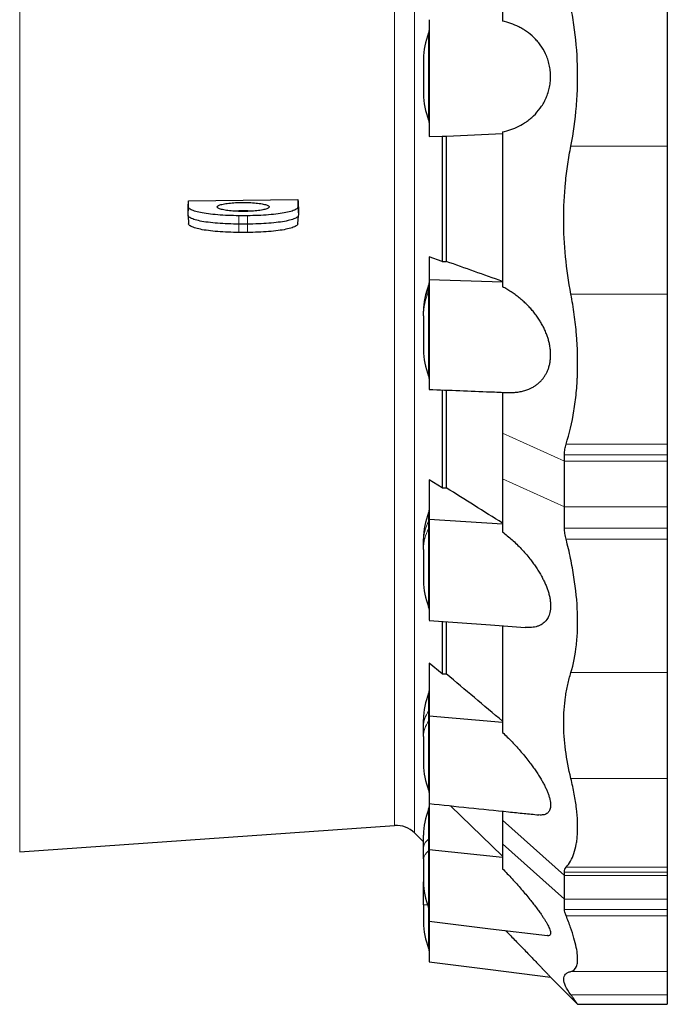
# Model space of a CAD drawing. Header units: millimetres. Extents: x 254 to 2565, y 151 to 2406.
# Tile 2 of 7: x 621 to 1002, y 151 to 731. Entities that reach past the tile are written whole.
import ezdxf

# ---------------------------------------------------------------- set-up
doc = ezdxf.new("R2010")
doc.units = ezdxf.units.MM

msp = doc.modelspace()

# ---------------------------------------------------------------- linework, layer by layer
at = {"color": 8, "linetype": 'Continuous', "lineweight": 18}
for p, q in [((620.75, 1154.17), (620.75, 240.59)), ((853.19, 1143.09), (853.19, 251.67)), ((841.54, 1138.73), (841.54, 256.03)), ((861.55, 722.9), (861.55, 671.86)), ((1002.07, 656.38), (945.32, 656.38)), ((720.12, 620.54), (719.86, 615.62)), ((749.86, 615.38), (749.86, 610.41)), ((754.86, 615.38), (754.86, 610.41)), ((784.59, 620.54), (784.86, 615.62)), ((749.86, 605.53), (749.86, 610.41)), ((754.86, 605.53), (754.86, 610.41)), ((861.55, 574.3), (861.55, 573.05)), ((861.55, 573.05), (861.55, 570.81)), ((861.55, 570.81), (861.55, 521.02)), ((1002.07, 569.14), (945.32, 569.14)), ((905.07, 487.25), (941.57, 470.67)), ((1002.07, 480.66), (942.47, 480.66)), ((1002.07, 474.55), (941.57, 474.55)), ((1002.07, 470.67), (941.57, 470.67)), ((905.07, 460.39), (941.57, 443.81)), ((1002.07, 443.81), (941.57, 443.81)), ((861.55, 440.25), (861.55, 435.38)), ((861.55, 435.38), (861.55, 431.11)), ((861.55, 431.11), (861.55, 384.95)), ((1002.07, 431.31), (941.57, 431.31)), ((1002.07, 424.71), (942.47, 424.71)), ((1002.07, 346.1), (945.32, 346.1)), ((861.55, 333.87), (861.55, 323.35)), ((861.55, 323.35), (861.55, 317.48)), ((861.55, 317.48), (861.55, 276.96)), ((1002.07, 283.65), (945.32, 283.65)), ((861.55, 265.56), (861.55, 247.93)), ((905.07, 259.08), (941.57, 226.54)), ((861.55, 247.93), (861.55, 241.03)), ((905.07, 245.2), (941.57, 212.67)), ((861.55, 241.03), (861.55, 207.63)), ((1002.07, 228.63), (941.57, 228.63)), ((1002.07, 226.54), (941.57, 226.54)), ((1002.07, 231.4), (942.47, 231.4)), ((859.03, 216.51), (858.52, 216.51)), ((860.92, 209.26), (858.52, 209.26)), ((1002.07, 212.67), (941.57, 212.67)), ((861.55, 207.63), (861.55, 183.74)), ((1002.07, 206.6), (941.57, 206.6)), ((1002.07, 202.89), (942.47, 202.89)), ((1002.07, 170), (945.32, 170)), ((1002.07, 156.19), (945.32, 156.19))]:
    msp.add_line(p, q, dxfattribs=at)
at = {"color": 7, "linetype": 'Continuous', "lineweight": 25}
for p, q in [((905.07, 766.1), (905.07, 730)), ((1002.07, 750.69), (1002.07, 656.38)), ((858.52, 707.62), (858.52, 687.15)), ((861.86, 663.89), (861.86, 661.96)), ((861.86, 661.96), (869.48, 662.31)), ((869.48, 662.31), (871.96, 662.29)), ((869.48, 662.31), (869.48, 588.38)), ((871.96, 662.29), (871.96, 588.4)), ((905.07, 664.76), (905.07, 573.45)), ((1002.07, 656.38), (1002.07, 569.14)), ((720.12, 624.2), (784.59, 624.98)), ((720.12, 620.54), (720.12, 624.2)), ((784.59, 624.98), (784.59, 620.54)), ((719.86, 615.62), (719.86, 619.26)), ((719.86, 615.57), (720.12, 610.65)), ((754.86, 615.38), (749.86, 615.38)), ((784.59, 610.65), (784.86, 615.57)), ((784.86, 620.05), (784.86, 615.62)), ((754.86, 610.41), (749.86, 610.41)), ((754.86, 605.53), (749.86, 605.53)), ((869.48, 588.38), (861.86, 591.09)), ((861.86, 591.09), (861.86, 577.85)), ((861.86, 577.85), (905.07, 576.44)), ((1002.07, 569.14), (1002.07, 480.66)), ((858.52, 558.52), (858.52, 559.02)), ((858.52, 556.28), (858.52, 558.52)), ((858.52, 556.28), (858.52, 536.31)), ((869.48, 512.69), (869.48, 454.98)), ((871.96, 512.6), (871.96, 454.99)), ((905.07, 511.3), (905.07, 487.25)), ((905.07, 487.25), (905.07, 460.39)), ((1002.07, 480.66), (1002.07, 474.55)), ((941.57, 470.67), (941.57, 474.55)), ((941.57, 443.81), (941.57, 470.67)), ((1002.07, 474.55), (1002.07, 470.67)), ((1002.07, 470.67), (1002.07, 443.81)), ((869.48, 454.98), (861.86, 459.78)), ((861.86, 459.78), (861.86, 436.53)), ((905.07, 460.39), (905.07, 429.03)), ((941.57, 431.31), (941.57, 443.81)), ((1002.07, 443.81), (1002.07, 431.31)), ((861.86, 436.53), (905.07, 433.82)), ((1002.07, 431.31), (1002.07, 424.71)), ((858.52, 423.01), (858.52, 424.96)), ((1002.07, 424.71), (1002.07, 346.1)), ((858.52, 418.75), (858.52, 423.01)), ((858.52, 418.75), (858.52, 400.23)), ((869.48, 376.33), (869.48, 345.31)), ((871.96, 376.14), (871.96, 345.32)), ((905.07, 373.66), (905.07, 310.88)), ((869.48, 345.31), (861.86, 351.73)), ((861.86, 351.73), (861.86, 320.75)), ((1002.07, 346.1), (1002.07, 283.65)), ((861.86, 320.75), (905.07, 317)), ((858.52, 314.36), (858.52, 318.58)), ((858.52, 308.5), (858.52, 314.36)), ((858.52, 308.5), (858.52, 292.24)), ((1002.07, 283.65), (1002.07, 231.4)), ((861.86, 268.93), (861.86, 241.83)), ((905.07, 237.95), (874.5, 267.63)), ((905.07, 264.45), (905.07, 259.08)), ((620.75, 240.59), (841.54, 256.03)), ((905.07, 259.08), (905.07, 245.2)), ((853.19, 251.67), (858.52, 246.35)), ((858.52, 243.2), (858.52, 250.28)), ((905.07, 245.2), (905.07, 230.56)), ((858.52, 236.31), (858.52, 243.2)), ((861.86, 241.83), (905.07, 237.42)), ((858.52, 236.31), (858.52, 222.91)), ((941.57, 226.54), (941.57, 228.63)), ((941.57, 212.67), (941.57, 226.54)), ((1002.07, 231.4), (1002.07, 228.63)), ((1002.07, 228.63), (1002.07, 226.54)), ((1002.07, 226.54), (1002.07, 212.67)), ((858.52, 216.51), (858.52, 222.91)), ((858.52, 209.26), (858.52, 216.51)), ((858.52, 209.26), (858.52, 199.02)), ((941.57, 206.6), (941.57, 212.67)), ((1002.07, 212.67), (1002.07, 206.6)), ((1002.07, 206.6), (1002.07, 202.89)), ((1002.07, 202.89), (1002.07, 170)), ((1002.07, 170), (1002.07, 156.19)), ((933.36, 166.59), (949.28, 150.68)), ((1002.07, 156.19), (1002.07, 150.67)), ((949.28, 150.67), (1002.07, 150.67))]:
    msp.add_line(p, q, dxfattribs=at)
at = {"color": 7, "linetype": 'Continuous', "lineweight": 25, "flags": 128}
for points in [[(752.36, 623.19), (753.48, 623.18), (754.6, 623.16), (755.71, 623.13), (756.8, 623.08), (757.87, 623.01), (758.91, 622.93), (759.91, 622.84), (760.86, 622.74), (761.78, 622.63), (762.64, 622.5), (763.44, 622.36), (764.19, 622.22), (764.87, 622.06), (765.48, 621.89), (766.02, 621.72), (766.48, 621.54), (766.87, 621.36), (767.18, 621.17), (767.41, 620.98), (767.55, 620.79), (767.62, 620.59), (767.6, 620.39), (767.49, 620.2), (767.3, 620.01), (767.04, 619.82), (766.69, 619.63), (766.26, 619.45), (765.76, 619.27), (765.18, 619.1), (764.54, 618.94), (763.82, 618.79), (763.05, 618.65), (762.21, 618.52), (761.33, 618.4), (760.39, 618.29), (759.41, 618.19), (758.39, 618.11), (757.34, 618.04), (756.26, 617.98), (755.16, 617.94), (754.05, 617.91), (752.92, 617.89), (751.79, 617.89), (750.67, 617.91), (749.55, 617.94), (748.45, 617.98), (747.37, 618.04), (746.32, 618.11), (745.3, 618.19), (744.32, 618.29), (743.39, 618.4), (742.5, 618.52), (741.66, 618.65), (740.89, 618.79), (740.18, 618.94), (739.53, 619.1), (738.96, 619.27), (738.45, 619.45), (738.03, 619.63), (737.68, 619.82), (737.41, 620.01), (737.22, 620.2), (737.12, 620.39), (737.1, 620.59), (737.16, 620.79), (737.31, 620.98), (737.53, 621.17), (737.84, 621.36), (738.23, 621.54), (738.69, 621.72), (739.23, 621.89), (739.85, 622.06), (740.53, 622.22), (741.27, 622.36), (742.07, 622.5), (742.94, 622.63), (743.85, 622.74), (744.81, 622.84), (745.81, 622.93), (746.84, 623.01), (747.91, 623.08), (749, 623.13), (750.11, 623.16), (751.23, 623.18), (752.36, 623.19)], [(749.86, 610.41), (748.23, 610.42), (746.61, 610.44), (745, 610.48), (743.41, 610.53), (741.83, 610.6), (740.28, 610.68), (738.75, 610.78), (737.26, 610.89), (735.8, 611.01), (734.39, 611.15), (733.02, 611.31), (731.7, 611.47), (730.43, 611.65), (729.23, 611.84), (728.08, 612.03), (726.99, 612.24), (725.97, 612.46), (725.03, 612.69), (724.15, 612.93), (723.35, 613.18), (722.63, 613.43), (721.99, 613.69), (721.43, 613.95), (720.95, 614.22), (720.56, 614.5), (720.25, 614.77), (720.03, 615.05), (719.9, 615.34), (719.86, 615.62)], [(749.86, 615.38), (748.25, 615.38), (746.64, 615.41), (745.05, 615.45), (743.46, 615.5), (741.9, 615.57), (740.36, 615.65), (738.85, 615.74), (737.37, 615.85), (735.93, 615.98), (734.52, 616.12), (733.17, 616.27), (731.86, 616.43), (730.6, 616.61), (729.41, 616.79), (728.27, 616.99), (727.19, 617.2), (726.18, 617.42), (725.24, 617.64), (724.38, 617.88), (723.58, 618.12), (722.87, 618.37), (722.23, 618.63), (721.68, 618.89), (721.2, 619.16), (720.81, 619.43), (720.51, 619.71), (720.29, 619.98), (720.16, 620.26), (720.12, 620.54)], [(784.59, 620.54), (784.55, 620.26), (784.42, 619.98), (784.2, 619.71), (783.9, 619.43), (783.51, 619.16), (783.04, 618.89), (782.48, 618.63), (781.85, 618.37), (781.13, 618.12), (780.34, 617.88), (779.47, 617.64), (778.53, 617.42), (777.52, 617.2), (776.45, 616.99), (775.31, 616.79), (774.11, 616.61), (772.85, 616.43), (771.55, 616.27), (770.19, 616.12), (768.79, 615.98), (767.34, 615.85), (765.86, 615.74), (764.35, 615.65), (762.81, 615.57), (761.25, 615.5), (759.67, 615.45), (758.07, 615.41), (756.47, 615.38), (754.86, 615.38)], [(784.86, 615.62), (784.81, 615.34), (784.68, 615.05), (784.46, 614.77), (784.16, 614.5), (783.76, 614.22), (783.29, 613.95), (782.73, 613.69), (782.08, 613.43), (781.36, 613.18), (780.56, 612.93), (779.69, 612.69), (778.74, 612.46), (777.72, 612.24), (776.64, 612.03), (775.49, 611.84), (774.28, 611.65), (773.01, 611.47), (771.69, 611.31), (770.32, 611.15), (768.91, 611.01), (767.45, 610.89), (765.96, 610.78), (764.44, 610.68), (762.88, 610.6), (761.31, 610.53), (759.71, 610.48), (758.1, 610.44), (756.48, 610.42), (754.86, 610.41)], [(749.86, 605.53), (748.25, 605.54), (746.64, 605.56), (745.05, 605.6), (743.46, 605.65), (741.9, 605.72), (740.36, 605.8), (738.85, 605.9), (737.37, 606.01), (735.93, 606.13), (734.52, 606.27), (733.17, 606.42), (731.86, 606.58), (730.6, 606.76), (729.41, 606.94), (728.27, 607.14), (727.19, 607.35), (726.18, 607.57), (725.24, 607.8), (724.38, 608.03), (723.58, 608.27), (722.87, 608.52), (722.23, 608.78), (721.68, 609.04), (721.2, 609.31), (720.81, 609.58), (720.51, 609.86), (720.29, 610.13), (720.16, 610.41), (720.12, 610.65)], [(784.59, 610.65), (784.55, 610.41), (784.42, 610.13), (784.2, 609.86), (783.9, 609.58), (783.51, 609.31), (783.04, 609.04), (782.48, 608.78), (781.85, 608.52), (781.13, 608.27), (780.34, 608.03), (779.47, 607.8), (778.53, 607.57), (777.52, 607.35), (776.45, 607.14), (775.31, 606.94), (774.11, 606.76), (772.85, 606.58), (771.55, 606.42), (770.19, 606.27), (768.79, 606.13), (767.34, 606.01), (765.86, 605.9), (764.35, 605.8), (762.81, 605.72), (761.25, 605.65), (759.67, 605.6), (758.07, 605.56), (756.47, 605.54), (754.86, 605.53)], [(861.86, 376.93), (897.88, 374.23), (918.33, 372.69)], [(861.86, 199.61), (897.88, 195.23), (931.59, 191.13)], [(861.86, 175.72), (897.88, 171.11), (933.36, 166.58)]]:
    msp.add_lwpolyline(points, dxfattribs=at)
at = {"color": 7, "linetype": 'Continuous', "lineweight": 25}
for centre, radius, start, end in [((898.52, 707.62), 40, 157.53373, 180), ((857.86, 724.43), 4, 337.53373, 0), ((898.52, 687.15), 40, 180, 202.46627), ((857.86, 670.33), 4, 0, 22.46627), ((752.36, 535.23), 83, 86.34961, 93.65039), ((857.86, 575.83), 4, 337.53373, 0), ((898.52, 559.02), 40, 157.53373, 180), ((898.52, 536.31), 40, 180, 202.46627), ((857.86, 519.49), 4, 0, 22.46627), ((857.86, 441.78), 4, 337.53373, 0), ((898.52, 424.96), 40, 157.53373, 180), ((898.52, 400.23), 40, 180, 202.46627), ((857.86, 383.42), 4, 0, 22.46627), ((898.52, 318.58), 40, 157.53373, 180), ((857.86, 335.39), 4, 337.53373, 0), ((898.52, 292.24), 40, 180, 202.46627), ((857.86, 275.43), 4, 0, 22.46627), ((857.86, 267.09), 4, 337.53373, 0), ((898.52, 250.28), 40, 157.53373, 180), ((842.59, 241.07), 15, 45, 94), ((898.52, 222.91), 40, 180, 202.46627), ((857.86, 206.1), 4, 0, 22.46627), ((898.52, 199.02), 40, 180, 202.46627), ((857.86, 182.21), 4, 0, 22.46627)]:
    msp.add_arc(centre, radius, start, end, dxfattribs=at)
at = {"color": 8, "linetype": 'Continuous', "lineweight": 18}
for centre, radius, start, end in [((858.21, 574.51), 3.64, 336.44592, 359.96328), ((894.95, 558.49), 36.44, 156.44592, 179.96328), ((894.95, 556.25), 36.44, 156.44592, 179.96328), ((858.21, 572.27), 3.64, 336.44592, 359.96328), ((885.63, 422.91), 27.11, 152.62425, 179.79008), ((859.15, 436.62), 2.71, 332.62425, 359.79008), ((885.63, 418.65), 27.11, 152.62425, 179.79008), ((859.15, 432.36), 2.71, 332.62425, 359.79008), ((874.1, 314.1), 15.58, 143.61321, 179.04767), ((860.3, 324.27), 1.56, 323.61321, 359.04767), ((874.1, 308.24), 15.58, 143.61321, 179.04767), ((860.3, 318.4), 1.56, 323.61321, 359.04767), ((864.77, 242.52), 6.29, 120.75644, 173.78555), ((861.23, 248.47), 0.629, 300.75644, 353.78555), ((864.77, 235.63), 6.29, 120.75644, 173.78555), ((861.23, 241.57), 0.629, 300.75644, 353.78555)]:
    msp.add_arc(centre, radius, start, end, dxfattribs=at)
at = {"color": 7, "linetype": 'Continuous', "lineweight": 25}
for centre, major_axis, ratio, start_param, end_param in [((719.77, 695.76), (23.22, 449.87), 0.009076, 4.54199, 4.553105), ((784.77, 698.99), (-22.99, 445.32), 0.009076, 1.737296, 1.748524), ((-8736.67, 697.38), (75054.19, 431.32), 0.002206, 4.840718, 4.840751), ((-8736.67, 697.38), (75054.19, 359.05), 0.003874, 4.840712, 4.840745), ((-8736.67, 697.38), (75054.19, 251.63), 0.005162, 4.840713, 4.840746)]:
    msp.add_ellipse(centre, major_axis=major_axis, ratio=ratio, start_param=start_param, end_param=end_param, dxfattribs=at)
for points, knots in [([(945.32, 656.38), (946.84, 664.08), (947.92, 671.9), (948.9, 683.81), (949.11, 687.8), (949.27, 693.85), (949.29, 695.87), (949.28, 698.92), (949.27, 699.94), (949.24, 701.96), (949.22, 702.97), (948.94, 712.05), (948.25, 719.98), (946.57, 731.68), (945.9, 735.54), (944.73, 741.29), (944.31, 743.19), (943.43, 746.97), (942.96, 748.83), (942.47, 750.69)], [0, 0, 0, 0, 0.25, 0.25, 0.375, 0.375, 0.4375, 0.4375, 0.46875, 0.46875, 0.5, 0.5, 0.75, 0.75, 0.875, 0.875, 0.9375, 0.9375, 1, 1, 1, 1]), ([(861.86, 730.87), (861.86, 730.77), (861.86, 730.19), (861.86, 728.18), (861.86, 725.05), (861.86, 720.88), (861.86, 715.82), (861.86, 710.05), (861.86, 703.82), (861.86, 699.52), (861.86, 695.28), (861.86, 691.02), (861.86, 684.79), (861.86, 678.98), (861.86, 673.87), (861.86, 669.68), (861.86, 666.55), (861.86, 664.56), (861.86, 663.99), (861.86, 663.89)], [0.4496372, 0.4496372, 0.4496372, 0.4496372, 0.4721272, 0.4946172, 0.5171072, 0.5395973, 0.5620873, 0.5845773, 0.6070674, 0.6295574, 0.6295574, 0.6516854, 0.6738134, 0.6959414, 0.7180693, 0.7401973, 0.7623253, 0.7844533, 0.8065813, 0.8065813, 0.8065813, 0.8065813]), ([(905.07, 664.76), (906.71, 665.11), (908.33, 665.56), (911.5, 666.66), (913.06, 667.31), (916.13, 668.85), (917.63, 669.74), (919.83, 671.28), (920.56, 671.82), (921.99, 672.99), (922.69, 673.61), (924.73, 675.57), (926.01, 677.02), (927.5, 679.06), (927.79, 679.48), (928.36, 680.34), (928.64, 680.77), (929.43, 682.11), (929.93, 683.04), (930.84, 684.99), (931.26, 686.01), (931.81, 687.6), (931.99, 688.14), (932.3, 689.24), (932.45, 689.79), (932.83, 691.47), (933.03, 692.61), (933.24, 694.37), (933.29, 694.96), (933.36, 696.15), (933.38, 696.74), (933.38, 698.51), (933.31, 699.68), (933.12, 701.43), (933.03, 702.02), (932.84, 703.18), (932.73, 703.75), (932.34, 705.44), (932.03, 706.53), (931.3, 708.65), (930.88, 709.68), (929.51, 712.62), (928.45, 714.4), (926.67, 716.84), (926.05, 717.62), (924.77, 719.09), (924.11, 719.78), (922.09, 721.74), (920.67, 722.9), (918.47, 724.45), (917.71, 724.93), (916.19, 725.84), (915.43, 726.26), (913.1, 727.43), (911.53, 728.09), (908.34, 729.2), (906.71, 729.65), (905.07, 730)], [0, 0, 0, 0, 0.0625, 0.0625, 0.125, 0.125, 0.1875, 0.1875, 0.21875, 0.21875, 0.25, 0.25, 0.3125, 0.3125, 0.328125, 0.328125, 0.34375, 0.34375, 0.375, 0.375, 0.40625, 0.40625, 0.421875, 0.421875, 0.4375, 0.4375, 0.46875, 0.46875, 0.484375, 0.484375, 0.5, 0.5, 0.53125, 0.53125, 0.546875, 0.546875, 0.5625, 0.5625, 0.59375, 0.59375, 0.625, 0.625, 0.6875, 0.6875, 0.71875, 0.71875, 0.75, 0.75, 0.8125, 0.8125, 0.84375, 0.84375, 0.875, 0.875, 0.9375, 0.9375, 1, 1, 1, 1]), ([(945.32, 569.14), (942.51, 583.81), (941.08, 598.43), (941.07, 620.29), (941.42, 627.57), (942.31, 636.65), (942.51, 638.47), (942.96, 642.08), (943.2, 643.88), (944, 649.27), (944.62, 652.84), (945.32, 656.38)], [0, 0, 0, 0, 0.5, 0.5, 0.75, 0.75, 0.8125, 0.8125, 0.875, 0.875, 1, 1, 1, 1]), ([(861.86, 577.85), (861.86, 577.5), (861.86, 576.79), (861.86, 575.45), (861.86, 573.9), (861.86, 572.16), (861.86, 570.24), (861.86, 568.17), (861.86, 565.92), (861.86, 563.52), (861.86, 561.03), (861.86, 558.45), (861.86, 555.75), (861.86, 552.98), (861.86, 550.19), (861.86, 547.38), (861.86, 544.54), (861.86, 541.71), (861.86, 538.94), (861.86, 536.23), (861.86, 533.56), (861.86, 530.99), (861.86, 528.55), (861.86, 526.23), (861.86, 524.04), (861.86, 522.01), (861.86, 520.17), (861.86, 518.52), (861.86, 517.06), (861.86, 515.8), (861.86, 514.78), (861.86, 513.98), (861.86, 513.41), (861.86, 513.06), (861.86, 513.03), (861.86, 513.01)], [0, 0, 0, 0, 0.029957, 0.059914, 0.090742, 0.12157, 0.151527, 0.181485, 0.212313, 0.243141, 0.273093, 0.303045, 0.333867, 0.364689, 0.394633, 0.424576, 0.455389, 0.486202, 0.516153, 0.546104, 0.576925, 0.607745, 0.637713, 0.667681, 0.69852, 0.72936, 0.759312, 0.789265, 0.820087, 0.85091, 0.88085, 0.910791, 0.9416, 0.972409, 1, 1, 1, 1]), ([(907.96, 511.19), (908.87, 511.17), (910.72, 511.13), (913.45, 511.35), (916.14, 511.79), (918.75, 512.49), (921.04, 513.38), (923.01, 514.38), (924.69, 515.43), (926.29, 516.66), (927.69, 518), (928.92, 519.43), (929.97, 520.9), (930.92, 522.52), (931.75, 524.32), (932.44, 526.31), (932.96, 528.48), (933.29, 530.78), (933.41, 533.2), (933.31, 535.69), (933.02, 538.17), (932.54, 540.59), (931.9, 542.94), (931.11, 545.3), (930.14, 547.66), (929.02, 550), (927.79, 552.24), (926.38, 554.51), (924.8, 556.79), (923.03, 559.05), (921.18, 561.18), (919.26, 563.17), (917.18, 565.13), (914.94, 567.04), (912.53, 568.89), (910.07, 570.57), (907.59, 572.1), (905.91, 573), (905.07, 573.45)], [0, 0, 0, 0, 0.036652, 0.074329, 0.111962, 0.149492, 0.186898, 0.213943, 0.241049, 0.268133, 0.295149, 0.31755, 0.340021, 0.362469, 0.384839, 0.408439, 0.432102, 0.455684, 0.479361, 0.503125, 0.526806, 0.549059, 0.571376, 0.593645, 0.617731, 0.641902, 0.666101, 0.690225, 0.718727, 0.747312, 0.775953, 0.80459, 0.833136, 0.866454, 0.899836, 0.933252, 0.96666, 1, 1, 1, 1]), ([(942.47, 480.66), (944.44, 486.87), (945.98, 493.42), (947.67, 503.8), (948.13, 507.35), (948.65, 512.82), (948.8, 514.67), (948.97, 517.47), (949.03, 518.41), (949.12, 520.3), (949.16, 521.24), (949.43, 529.76), (949.23, 537.46), (948.26, 549.22), (947.83, 553.17), (947.01, 559.15), (946.71, 561.15), (946.05, 565.15), (945.7, 567.14), (945.32, 569.14)], [0, 0, 0, 0, 0.25, 0.25, 0.375, 0.375, 0.4375, 0.4375, 0.46875, 0.46875, 0.5, 0.5, 0.75, 0.75, 0.875, 0.875, 0.9375, 0.9375, 1, 1, 1, 1]), ([(861.86, 513), (873.87, 512.53), (889.23, 511.93), (904.6, 511.32), (907.96, 511.18)], [0, 0, 0, 0, 0.7813804, 1, 1, 1, 1]), ([(941.57, 474.55), (941.57, 475.66), (941.65, 476.72), (941.95, 478.76), (942.18, 479.73), (942.47, 480.66)], [0, 0, 0, 0, 0.5, 0.5, 1, 1, 1, 1]), ([(861.86, 436.53), (861.86, 435.93), (861.86, 434.72), (861.86, 432.68), (861.86, 430.47), (861.86, 428.12), (861.86, 425.66), (861.86, 423.1), (861.86, 420.42), (861.86, 417.67), (861.86, 414.89), (861.86, 412.09), (861.86, 409.24), (861.86, 406.41), (861.86, 403.63), (861.86, 400.9), (861.86, 398.21), (861.86, 395.61), (861.86, 393.13), (861.86, 390.78), (861.86, 388.55), (861.86, 386.48), (861.86, 384.59), (861.86, 382.89), (861.86, 381.36), (861.86, 380.05), (861.86, 378.97), (861.86, 378.1), (861.86, 377.46), (861.86, 377.07), (861.86, 376.91), (861.86, 376.94), (861.86, 376.95)], [0, 0, 0, 0, 0.033784, 0.067568, 0.102333, 0.137099, 0.170883, 0.204667, 0.239433, 0.274199, 0.307977, 0.341755, 0.376514, 0.411273, 0.445042, 0.478811, 0.51356, 0.548308, 0.582085, 0.615862, 0.650619, 0.685377, 0.719173, 0.752968, 0.787747, 0.822527, 0.856305, 0.890083, 0.924843, 0.959603, 0.993368, 1, 1, 1, 1]), ([(942.47, 424.71), (942.18, 425.85), (941.95, 426.97), (941.65, 429.17), (941.57, 430.25), (941.57, 431.31)], [0, 0, 0, 0, 0.5, 0.5, 1, 1, 1, 1]), ([(905.07, 429.03), (906.01, 428.29), (907.89, 426.81), (910.68, 424.39), (913.42, 421.82), (916.11, 419.09), (918.71, 416.21), (921, 413.44), (922.97, 410.85), (924.66, 408.45), (926.26, 405.98), (927.67, 403.58), (928.9, 401.27), (929.96, 399.07), (930.9, 396.85), (931.74, 394.57), (932.43, 392.25), (932.96, 389.93), (933.29, 387.67), (933.41, 385.5), (933.31, 383.46), (933.02, 381.62), (932.54, 379.99), (931.91, 378.56), (931.11, 377.27), (930.15, 376.12), (929.03, 375.14), (927.8, 374.33), (926.39, 373.66), (924.81, 373.13), (923.04, 372.78), (921.18, 372.62), (919.61, 372.6), (918.64, 372.68), (918.33, 372.71)], [0, 0, 0, 0, 0.043628, 0.087439, 0.131301, 0.175111, 0.218803, 0.262352, 0.294014, 0.325746, 0.357454, 0.389083, 0.415253, 0.441505, 0.46773, 0.493863, 0.521468, 0.549146, 0.576729, 0.604426, 0.632226, 0.659929, 0.685902, 0.711949, 0.737941, 0.76606, 0.794278, 0.822528, 0.850689, 0.88398, 0.917368, 0.950821, 0.984269, 1, 1, 1, 1]), ([(945.32, 346.1), (946.84, 351.09), (947.92, 356.53), (948.9, 365.37), (949.11, 368.43), (949.27, 373.19), (949.29, 374.81), (949.28, 377.28), (949.27, 378.11), (949.24, 379.77), (949.22, 380.61), (948.94, 388.18), (948.25, 395.17), (946.57, 406), (945.9, 409.68), (944.73, 415.28), (944.31, 417.16), (943.43, 420.92), (942.96, 422.81), (942.47, 424.71)], [0, 0, 0, 0, 0.25, 0.25, 0.375, 0.375, 0.4375, 0.4375, 0.46875, 0.46875, 0.5, 0.5, 0.75, 0.75, 0.875, 0.875, 0.9375, 0.9375, 1, 1, 1, 1]), ([(945.32, 283.65), (942.51, 295.11), (941.08, 306.07), (941.07, 321.73), (941.42, 326.82), (942.31, 333.01), (942.51, 334.24), (942.96, 336.68), (943.2, 337.89), (944, 341.47), (944.62, 343.81), (945.32, 346.1)], [0, 0, 0, 0, 0.5, 0.5, 0.75, 0.75, 0.8125, 0.8125, 0.875, 0.875, 1, 1, 1, 1]), ([(861.86, 320.75), (861.86, 319.95), (861.86, 318.37), (861.86, 315.83), (861.86, 313.17), (861.86, 310.44), (861.86, 307.68), (861.86, 304.88), (861.86, 302.03), (861.86, 299.19), (861.86, 296.4), (861.86, 293.65), (861.86, 290.94), (861.86, 288.32), (861.86, 285.82), (861.86, 283.43), (861.86, 281.16), (861.86, 279.04), (861.86, 277.11), (861.86, 275.35), (861.86, 273.77), (861.86, 272.4), (861.86, 271.26), (861.86, 270.33), (861.86, 269.62), (861.86, 269.16), (861.86, 268.95), (861.86, 268.96), (861.86, 268.97)], [0, 0, 0, 0, 0.038734, 0.077467, 0.117326, 0.157186, 0.195919, 0.234653, 0.274513, 0.314373, 0.3531, 0.391827, 0.431679, 0.47153, 0.510247, 0.548963, 0.588803, 0.628643, 0.667369, 0.706094, 0.745944, 0.785794, 0.824541, 0.863289, 0.903163, 0.943038, 0.981765, 1, 1, 1, 1]), ([(905.07, 310.88), (906.01, 309.98), (907.89, 308.17), (910.68, 305.33), (913.42, 302.38), (916.11, 299.34), (918.71, 296.22), (921, 293.3), (922.97, 290.63), (924.66, 288.22), (926.26, 285.78), (927.67, 283.47), (928.9, 281.3), (929.96, 279.28), (930.9, 277.28), (931.74, 275.29), (932.43, 273.33), (932.96, 271.43), (933.29, 269.65), (933.41, 268.02), (933.31, 266.58), (933.02, 265.36), (932.54, 264.37), (931.91, 263.59), (931.11, 262.97), (930.15, 262.53), (929.03, 262.26), (927.79, 262.18), (926.93, 262.19), (926.46, 262.26), (926.46, 262.26)], [0, 0, 0, 0, 0.051283, 0.102782, 0.15434, 0.205838, 0.257196, 0.308386, 0.345604, 0.382905, 0.420176, 0.457355, 0.488117, 0.518975, 0.549802, 0.58052, 0.612969, 0.645504, 0.677927, 0.710484, 0.743162, 0.775726, 0.806256, 0.836873, 0.867426, 0.900479, 0.933649, 0.966855, 0.999958, 1, 1, 1, 1]), ([(942.47, 231.4), (944.44, 233.55), (945.98, 236.28), (947.67, 241.25), (948.13, 243.05), (948.65, 245.98), (948.8, 246.99), (948.97, 248.57), (949.03, 249.11), (949.12, 250.19), (949.16, 250.74), (949.43, 255.77), (949.23, 260.71), (948.26, 268.81), (947.83, 271.62), (947.01, 276.02), (946.71, 277.52), (946.05, 280.55), (945.7, 282.09), (945.32, 283.65)], [0, 0, 0, 0, 0.25, 0.25, 0.375, 0.375, 0.4375, 0.4375, 0.46875, 0.46875, 0.5, 0.5, 0.75, 0.75, 0.875, 0.875, 0.9375, 0.9375, 1, 1, 1, 1]), ([(861.86, 268.94), (877.43, 267.33), (896.08, 265.4), (916.09, 263.33), (922.05, 262.72), (924.93, 262.42), (926.46, 262.26)], [0, 0, 0, 0, 0.723418, 0.866069, 0.929011, 1, 1, 1, 1]), ([(861.86, 241.83), (861.86, 240.92), (861.86, 239.12), (861.86, 236.32), (861.86, 233.48), (861.86, 230.64), (861.86, 227.84), (861.86, 225.08), (861.86, 222.35), (861.86, 219.69), (861.86, 217.16), (861.86, 214.74), (861.86, 212.43), (861.86, 210.27), (861.86, 208.29), (861.86, 206.48), (861.86, 204.85), (861.86, 203.42), (861.86, 202.22), (861.86, 201.23), (861.86, 200.46), (861.86, 199.93), (861.86, 199.64), (861.86, 199.63), (861.86, 199.63)], [0, 0, 0, 0, 0.0453758, 0.0907516, 0.1374461, 0.1841407, 0.2295167, 0.274893, 0.3215883, 0.3682838, 0.4136513, 0.459019, 0.5057049, 0.5523907, 0.5977465, 0.6431019, 0.689774, 0.7364457, 0.7818124, 0.827179, 0.8738624, 0.920546, 0.9659376, 1, 1, 1, 1]), ([(905.07, 230.56), (906.01, 229.59), (907.89, 227.63), (910.68, 224.64), (913.42, 221.61), (916.11, 218.56), (918.71, 215.49), (921, 212.72), (922.97, 210.23), (924.66, 208.03), (926.26, 205.87), (927.67, 203.88), (928.9, 202.06), (929.96, 200.41), (930.9, 198.83), (931.74, 197.32), (932.43, 195.91), (932.96, 194.62), (933.29, 193.49), (933.41, 192.58), (933.31, 191.87), (933.02, 191.39), (932.53, 191.15), (932.05, 191.07), (931.69, 191.13), (931.59, 191.15)], [0, 0, 0, 0, 0.060443, 0.12114, 0.181907, 0.242603, 0.303134, 0.363467, 0.407333, 0.451296, 0.495225, 0.539044, 0.5753, 0.611671, 0.648004, 0.684209, 0.722452, 0.760799, 0.799013, 0.837385, 0.8759, 0.91428, 0.950263, 0.986349, 1, 1, 1, 1]), ([(941.57, 228.63), (941.57, 229.23), (941.65, 229.76), (941.95, 230.68), (942.18, 231.07), (942.47, 231.4)], [0, 0, 0, 0, 0.5, 0.5, 1, 1, 1, 1]), ([(942.47, 202.89), (942.18, 203.62), (941.95, 204.29), (941.65, 205.53), (941.57, 206.1), (941.57, 206.6)], [0, 0, 0, 0, 0.5, 0.5, 1, 1, 1, 1]), ([(861.86, 199.55), (861.86, 199.42), (861.86, 198.38), (861.86, 196.5), (861.86, 193.93), (861.86, 191.47), (861.86, 189.13), (861.86, 186.93), (861.86, 184.9), (861.86, 183.04), (861.86, 181.37), (861.86, 179.89), (861.86, 178.63), (861.86, 177.58), (861.86, 176.75), (861.86, 176.15), (861.86, 175.82), (861.86, 175.68), (861.86, 175.72), (861.86, 175.72)], [0, 0, 0, 0, 0.009219, 0.075157, 0.141095, 0.207268, 0.273443, 0.339381, 0.405307, 0.471468, 0.537629, 0.603555, 0.669462, 0.735605, 0.801747, 0.867653, 0.933576, 0.999735, 1, 1, 1, 1]), ([(945.32, 170), (946.84, 170.37), (947.92, 171.36), (948.9, 173.75), (949.11, 174.7), (949.27, 176.36), (949.29, 176.95), (949.28, 177.9), (949.27, 178.23), (949.24, 178.9), (949.22, 179.24), (948.94, 182.42), (948.25, 185.79), (946.57, 191.63), (945.9, 193.7), (944.73, 197.02), (944.31, 198.15), (943.43, 200.48), (942.96, 201.67), (942.47, 202.89)], [0, 0, 0, 0, 0.25, 0.25, 0.375, 0.375, 0.4375, 0.4375, 0.46875, 0.46875, 0.5, 0.5, 0.75, 0.75, 0.875, 0.875, 0.9375, 0.9375, 1, 1, 1, 1]), ([(906.84, 194.14), (907.18, 193.8), (908.44, 192.52), (910.59, 190.31), (913.32, 187.52), (916.01, 184.74), (918.67, 181.99), (920.98, 179.59), (922.96, 177.53), (924.64, 175.77), (926.24, 174.09), (927.66, 172.6), (928.89, 171.31), (929.94, 170.21), (930.89, 169.2), (931.66, 168.39), (932.25, 167.77), (932.7, 167.3), (933.04, 166.93), (933.27, 166.69), (933.38, 166.58), (933.36, 166.59), (933.36, 166.59)], [0, 0, 0, 0, 0.026925, 0.101307, 0.17563, 0.252333, 0.329109, 0.405774, 0.460024, 0.514267, 0.569487, 0.624697, 0.669382, 0.71406, 0.759888, 0.805706, 0.841022, 0.876334, 0.912615, 0.948894, 0.984251, 1, 1, 1, 1]), ([(945.32, 156.19), (942.51, 160.07), (941.08, 163.18), (941.07, 166.65), (941.42, 167.6), (942.31, 168.55), (942.51, 168.73), (942.96, 169.05), (943.2, 169.2), (944, 169.61), (944.62, 169.83), (945.32, 170)], [0, 0, 0, 0, 0.5, 0.5, 0.75, 0.75, 0.8125, 0.8125, 0.875, 0.875, 1, 1, 1, 1]), ([(949.28, 150.68), (949.27, 150.69), (949.26, 150.7), (949.08, 150.95), (948.77, 151.38), (948.31, 152.02), (947.72, 152.85), (947.01, 153.83), (946.22, 154.94), (945.62, 155.77), (945.32, 156.19)], [0, 0, 0, 0, 0.106184, 0.234239, 0.366145, 0.498174, 0.630205, 0.762114, 0.880971, 1, 1, 1, 1])]:
    msp.add_open_spline(points, degree=3, knots=knots, dxfattribs=at)
for points in [[(871.96, 662.29), (882.99, 662.8), (894.03, 663.31), (905.07, 663.81)], [(905.07, 576.64), (894.03, 580.55), (882.99, 584.47), (871.96, 588.4)], [(905.07, 434.17), (894.03, 441.11), (882.99, 448.05), (871.96, 454.99)], [(905.07, 317.46), (894.03, 326.75), (882.99, 336.03), (871.96, 345.32)]]:
    msp.add_open_spline(points, degree=3, dxfattribs=at)

doc.saveas('drawing.dxf')
